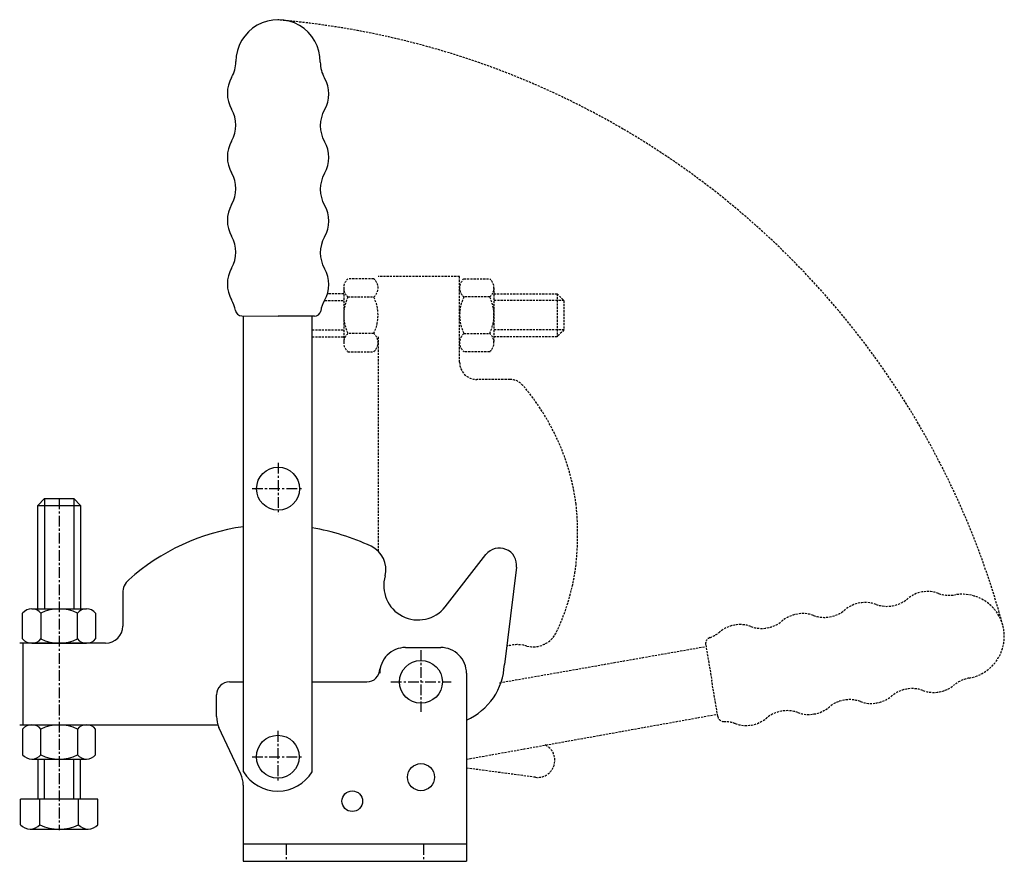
# Model space of a CAD drawing. Extents: x 369 to 484, y 360 to 458.
import ezdxf

# ---------------------------------------------------------------- set-up
doc = ezdxf.new("R2010")
doc.units = 0
doc.linetypes.add('CENTER', pattern=[2, 1.25, -0.25, 0.25, -0.25])
doc.linetypes.add('HIDDEN', pattern=[0.375, 0.25, -0.125])
doc.layers.get('0').update_dxf_attribs({"linetype": 'CONTINUOUS'})
doc.layers.add('BRAUER-1', color=1, linetype='CENTER')
doc.layers.add('BRAUER-5', color=4, linetype='HIDDEN')

# ---------------------------------------------------------------- blocks, each defined once
blk = doc.blocks.new('CV75S_SP')
for p, q in [((-2.499842, 16.050067), (-1.699839, 16.85007)), ((-1.699839, 16.85007), (1.700155, 16.85007)), ((-1.699839, 16.85007), (-1.699839, 4.000013)), ((1.700155, 16.85007), (2.500158, 16.050067)), ((1.700155, 16.85007), (1.700155, 4.000013)), ((-2.499842, 4.000013), (-2.499842, 16.050067)), ((-2.499842, 16.050067), (2.500158, 16.050067)), ((2.500158, 16.050067), (2.500158, 4.000013)), ((-4.249842, 0.500013), (-4.249842, 3.500013)), ((-3.187342, 4.000013), (3.187658, 4.000013)), ((-2.124842, 3.500013), (-2.124842, 0.500013)), ((2.125158, 0.500013), (2.125158, 3.500013)), ((4.250158, 3.500013), (4.250158, 0.500013)), ((-4.246033, 0.000141), (-4.246349, -9.499859)), ((-4.246033, 0.000141), (-4.246349, -9.499876)), ((-3.187342, 0.000046), (3.187658, 0.000046)), ((-4.249842, -9.999921), (-4.249842, -12.999921)), ((-3.187342, -9.499955), (3.187658, -9.499955)), ((-2.124842, -12.999921), (-2.124842, -9.999921)), ((2.125158, -9.999921), (2.125158, -12.999921)), ((4.250158, -12.999921), (4.250158, -9.999921)), ((-3.187342, -13.499921), (3.187658, -13.499921)), ((-2.499842, -13.499921), (-2.499842, -18.14993)), ((-1.699839, -18.14993), (-1.699839, -13.499921)), ((1.700154, -18.14993), (1.700154, -13.499921)), ((2.500158, -18.14993), (2.500158, -13.499921)), ((4.500157, -18.14993), (-4.499843, -18.14993)), ((-4.499843, -21.14993), (-4.499843, -18.14993)), ((-2.249843, -21.14993), (-2.249843, -18.14993)), ((2.250157, -21.14993), (2.250157, -18.14993)), ((4.500157, -21.14993), (4.500157, -18.14993)), ((-3.374843, -21.64993), (3.375157, -21.64993))]:
    blk.add_line(p, q)
for centre, radius, start, end in [((-3.187342, 2.621015), 1.378965, 39.600682, 140.39931), ((0.000158, -0.76549), 4.765516, 63.518304, 116.481694), ((3.187658, 2.621015), 1.378965, 39.600682, 140.39931), ((-3.187342, 1.379011), 1.378965, 219.600682, 320.39931), ((0.000158, 4.765516), 4.765516, 243.518305, 296.481694), ((3.187658, 1.379011), 1.378965, 219.600682, 320.39931), ((-3.187342, -10.878919), 1.378965, 39.60069, 140.399315), ((0.000157, -14.265424), 4.765516, 63.518295, 116.481693), ((3.187658, -10.878919), 1.378965, 39.60069, 140.399315), ((-3.187342, -12.120923), 1.378965, 219.60069, 320.399315), ((0.000158, -8.734418), 4.765516, 243.518306, 296.481693), ((3.187658, -12.120923), 1.378965, 219.60069, 320.399315), ((-3.374843, -20.134305), 1.515625, 222.075022, 317.924978), ((0.000157, -16.33743), 5.3125, 244.942385, 295.057615), ((3.375157, -20.134305), 1.515625, 222.075022, 317.924978)]:
    blk.add_arc(centre, radius, start, end)
at = {"layer": 'BRAUER-1'}
blk.add_line((0.000158, 16.85007), (0.000158, -21.778471), dxfattribs=at)

msp = doc.modelspace()

# ---------------------------------------------------------------- linework, layer by layer
for p, q in [((394.823368, 423.54001), (399.060007, 423.507569)), ((395.029999, 370.412212), (395.03, 423.477172)), ((403.296645, 423.47513), (399.060007, 423.507569)), ((403.029999, 370.412204), (403.03, 423.477172)), ((418.517257, 389.64894), (423.25679, 395.717448)), ((426.817715, 394.239396), (425.407959, 382.911924)), ((380.974007, 391.254999), (380.973879, 387.401169)), ((378.973812, 385.401236), (368.973812, 385.401568)), ((413.899995, 384.899997), (417.999995, 384.899997)), ((410.899995, 382.399997), (410.899995, 381.899997)), ((420.999995, 381.899997), (420.999994, 359.999995)), ((393.399995, 380.899998), (395.03, 380.899997)), ((403.03, 380.899997), (409.399995, 380.899997)), ((391.899995, 376.865085), (391.899995, 379.399998)), ((368.973496, 375.901568), (392.058932, 375.901568)), ((394.718918, 370.154796), (392.181069, 375.597233)), ((394.999993, 368.886944), (395, 359.999996)), ((420.999994, 361.999995), (395.000008, 362.000004)), ((395, 359.999996), (420.999994, 359.999995))]:
    msp.add_line(p, q)
for centre, radius in [((399.060006, 403.399997), 2.499993), ((415.699998, 380.899997), 2.5), ((399.029999, 372.179996), 2.5), ((415.699997, 369.799997), 1.575), ((407.699997, 366.999996), 1.199997)]:
    msp.add_circle(centre, radius)
for centre, radius, start, end in [((399.060012, 453.10757), 4.914641, 359.621797, 179.621806), ((390.445478, 453.140011), 3.7, 329.999979, 359.999994), ((407.674545, 453.07513), 3.7, 179.999989, 210), ((396.854064, 449.440009), 3.7, 149.999979, 209.999974), ((401.265957, 449.37513), 3.7, 329.999999, 30), ((390.445475, 445.740011), 3.7, 329.999987, 30.000004), ((407.674545, 445.67513), 3.7, 149.999989, 210), ((396.854062, 442.040009), 3.7, 149.999979, 209.999974), ((401.265957, 441.97513), 3.7, 329.999999, 30), ((390.445473, 438.340011), 3.7, 329.999987, 30.000004), ((407.674545, 438.27513), 3.7, 149.999989, 210), ((396.85406, 434.640009), 3.7, 149.999979, 209.999974), ((401.265956, 434.57513), 3.7, 329.999999, 29.999992), ((390.445471, 430.940011), 3.7, 329.999987, 30.000004), ((407.674544, 430.87513), 3.7, 149.999989, 210), ((396.854058, 427.240009), 3.7, 149.999979, 209.999974), ((401.265956, 427.17513), 3.7, 329.999999, 30), ((390.445469, 423.540011), 3.7, 9.594043, 29.999994), ((407.674544, 423.47513), 3.7, 149.999989, 170.405941), ((394.823368, 424.28001), 0.74, 189.594055, 270), ((403.296645, 424.21513), 0.74, 270, 350.40593), ((398.494406, 374.005563), 25.2034, 97.900773, 131.868092), ((398.571949, 372.454449), 26.750797, 64.977876, 80.406834), ((408.617781, 393.976104), 3, 345.765411, 64.977881), ((424.833026, 394.4864), 2, 352.905747, 142.00999), ((382.974007, 391.254933), 2, 130.571841, 179.998109), ((415.364709, 392.110939), 4, 163.632376, 322.011755), ((415.364709, 392.110939), 4, 163.632376, 322.011755), ((378.973879, 387.401236), 2, 269.998093, 359.998081), ((378.973879, 387.401236), 2, 269.998093, 359.998081), ((413.899995, 381.899997), 3, 89.999999, 180), ((417.999995, 381.899997), 3, 359.999989, 90), ((409.399995, 382.399997), 1.5, 269.999998, 0), ((418.043454, 383.207577), 7.370437, 293.649153, 357.701057), ((393.399995, 379.399998), 1.5, 89.999999, 180), ((394.899995, 376.865085), 3.000001, 179.999999, 204.99993), ((399.029999, 372.879993), 4.699994, 211.672314, 328.327605), ((391.999993, 368.886944), 3.000001, 359.999989, 24.999939)]:
    msp.add_arc(centre, radius, start, end)
at = {"layer": 'BRAUER-1'}
for p, q in [((399.060007, 406.399997), (399.060006, 400.399997)), ((396.03, 403.429996), (402.03, 403.429996)), ((415.699998, 384.599994), (415.699998, 377.399997)), ((412.199998, 380.899997), (419.199998, 380.899997)), ((399.029999, 375.179996), (399.029999, 369.179996)), ((396.029999, 372.179996), (402.029999, 372.179996)), ((396.029999, 372.179996), (402.029999, 372.179996)), ((399.999998, 362.000002), (400, 360)), ((415.999998, 361.999997), (416, 360.000013))]:
    msp.add_line(p, q, dxfattribs=at)
at = {"layer": 'BRAUER-5'}
for p, q in [((410.200032, 427.849994), (407.200032, 427.849994)), ((420.201569, 428.126183), (410.701569, 428.126499)), ((420.201569, 428.126183), (410.701569, 428.126499)), ((420.201237, 418.126183), (420.201569, 428.126183)), ((420.699966, 427.849994), (423.699966, 427.849994)), ((406.700032, 426.787494), (406.700032, 420.412494)), ((424.199966, 426.787494), (424.199966, 420.412494)), ((406.700032, 426.099994), (404.806307, 426.099994)), ((407.200032, 425.724994), (410.200032, 425.724994)), ((423.699966, 425.724994), (420.699966, 425.724994)), ((424.199966, 426.099994), (431.549972, 426.099994)), ((431.549972, 426.099994), (431.549972, 421.099994)), ((431.549972, 426.099994), (432.349975, 425.299991)), ((404.523082, 425.299991), (406.700032, 425.299991)), ((432.349975, 425.299991), (424.199966, 425.299991)), ((432.349975, 425.299991), (432.349975, 421.899997)), ((403.03, 421.899998), (406.700032, 421.899998)), ((403.03, 421.099994), (406.700032, 421.099994)), ((410.200032, 421.474994), (407.200032, 421.474994)), ((410.699999, 421.099994), (410.699999, 396.135818)), ((420.699966, 421.474994), (423.699966, 421.474994)), ((432.349975, 421.899997), (424.199966, 421.899997)), ((431.549972, 421.099994), (424.199966, 421.099994)), ((432.349975, 421.899997), (431.549972, 421.099994)), ((407.200032, 419.349994), (410.200032, 419.349994)), ((423.699966, 419.349994), (420.699966, 419.349994)), ((426.055, 416.125988), (422.20117, 416.126116)), ((424.841205, 380.792914), (448.832851, 385.014964)), ((448.858854, 385.229368), (449.56259, 381.05146)), ((450.266328, 376.873553), (449.56259, 381.05146)), ((420.999995, 371.886396), (450.222037, 377.136502)), ((430.175696, 373.610116), (430.517449, 373.343205)), ((429.039397, 369.78228), (420.999994, 370.857493))]:
    msp.add_line(p, q, dxfattribs=at)
for centre, radius, start, end in [((390.960733, 362.543219), 95.79723, 15.109551, 85.168092), ((408.07903, 426.787494), 1.378965, 129.60069, 230.399315), ((409.321034, 426.787494), 1.378965, 309.60069, 50.399315), ((421.578964, 426.787494), 1.378965, 129.600682, 230.39931), ((422.820968, 426.787494), 1.378965, 309.600682, 50.39931), ((411.465535, 423.599994), 4.765516, 153.518306, 206.481693), ((405.934529, 423.599995), 4.765516, 333.518295, 26.481693), ((424.965469, 423.599994), 4.765516, 153.518305, 206.481694), ((419.434463, 423.599994), 4.765516, 333.518304, 26.481694), ((408.07903, 420.412494), 1.378965, 129.60069, 230.399315), ((409.321034, 420.412494), 1.378965, 309.60069, 50.399315), ((421.578964, 420.412494), 1.378965, 129.600682, 230.39931), ((422.820968, 420.412494), 1.378965, 309.600682, 50.39931), ((422.201237, 418.126116), 2, 179.998093, 269.998081), ((422.201237, 418.126116), 2, 179.998093, 269.998081), ((426.054934, 414.125988), 2, 40.571841, 89.998109), ((407.25445, 398.028046), 26.750797, 7.608612, 40.57184), ((400.63647, 398.14267), 33.310044, 352.109741, 5.905709), ((407.25445, 398.028046), 26.750797, 334.977876, 350.406834), ((474.718, 387.727011), 3.7, 69.999979, 129.999974), ((477.248951, 394.680735), 3.7, 249.999979, 279.999994), ((478.712901, 386.191442), 4.914641, 279.621797, 99.621806), ((467.430422, 386.442016), 3.7, 69.999979, 129.999974), ((469.961374, 393.395741), 3.7, 249.999987, 310.000004), ((460.142845, 385.157022), 3.7, 69.999979, 129.999974), ((462.673796, 392.110747), 3.7, 249.999987, 310.000004), ((452.855267, 383.872027), 3.7, 69.999979, 129.999974), ((455.386218, 390.825752), 3.7, 249.999987, 310.000004), ((428.776105, 387.982214), 3, 255.765411, 334.977881), ((448.09864, 389.540758), 3.7, 289.594043, 309.999994), ((449.587611, 385.357868), 0.74, 109.594055, 190), ((426.91094, 381.235286), 4, 73.632376, 108.033357), ((480.176852, 377.70215), 3.7, 99.999989, 130), ((472.889275, 376.417153), 3.7, 69.999989, 130), ((475.420224, 383.370878), 3.7, 249.999999, 310), ((465.601697, 375.132156), 3.7, 69.999989, 130), ((468.132646, 382.085882), 3.7, 249.999999, 310), ((458.31412, 373.847161), 3.7, 69.999989, 130), ((460.845069, 380.800886), 3.7, 249.999999, 309.999992), ((450.995086, 377.002053), 0.74, 190, 270.40593), ((451.026543, 372.562164), 3.7, 69.999989, 90.405941), ((453.557492, 379.51589), 3.7, 249.999999, 310), ((429.286401, 371.766969), 2, 262.905747, 52.00999)]:
    msp.add_arc(centre, radius, start, end, dxfattribs=at)

# ---------------------------------------------------------------- block references
msp.add_blockref('CV75S_SP', (373.569278, 385.401476))

doc.saveas('drawing.dxf')
